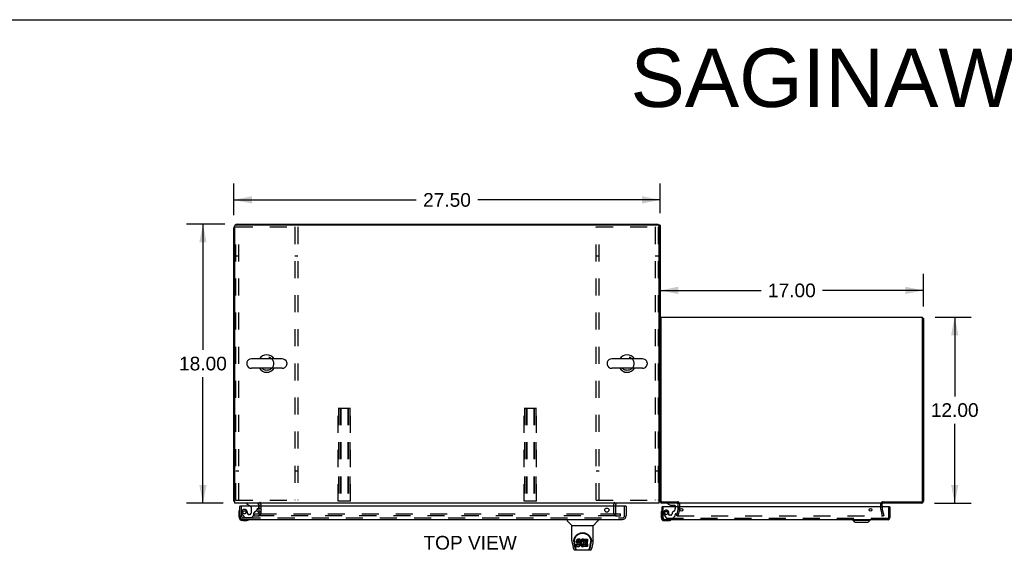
# Model space of a CAD drawing. Header units: inches. Extents: x 0 to 200, y 0 to 129.
# Tile 25 of 30: x 64 to 127, y 95 to 129. Entities that reach past the tile are written whole.
import ezdxf

# ---------------------------------------------------------------- set-up
doc = ezdxf.new("R2010")
doc.units = ezdxf.units.IN
doc.header["$LTSCALE"] = 11
doc.header["$MEASUREMENT"] = 0
doc.linetypes.add('HIDDEN', pattern=[0.2, 0.1, -0.1])
doc.layers.get('0').update_dxf_attribs({"linetype": 'CONTINUOUS'})
for name, color, linetype in [('2PC_BODY', 7, 'CONTINUOUS'), ('DEFAULT_2', 8, 'HIDDEN'), ('DIMENSIONS', 7, 'CONTINUOUS'), ('MAIN_ENCLOSURE_DOOR_ASSEMBLY', 7, 'CONTINUOUS'), ('XR_ENCLOSURE_DOOR_ASSEMBLY', 7, 'CONTINUOUS')]:
    doc.layers.add(name, color=color, linetype=linetype)
doc.styles.get("Standard").update_dxf_attribs({"font": 'arial.ttf'})
doc.dimstyles.new('DIMSTYLE_1', dxfattribs={"dimtxt": 0.882353, "dimasz": 1.176471, "dimexe": 0.09, "dimexo": 0.07, "dimgap": 0.0375, "dimtad": 0, "dimtih": 1, "dimtoh": 1, "dimzin": 4, "dimdsep": 46, "dimtxsty": 'Standard', "dimblk": '_FILLED', "dimblk1": '_FILLED', "dimblk2": '_FILLED', "dimcen": 0.09, "dimazin": 1, "dimtfac": 1, "dimtdec": 3, "dimtofl": 0, "dimtmove": 0, "dimatfit": 3, "dimldrblk": '_FILLED', "dimfxl": 0, "dimtolj": 1, "dimtzin": 4, "dimarcsym": 0})

# ---------------------------------------------------------------- blocks, each defined once
blk = doc.blocks.new('_FILLED')
at = {"color": 0, "linetype": 'ByBlock'}
blk.add_solid([(0, 0), (-1, 0.2), (-1, -0.2)], dxfattribs=at)
blk = doc.blocks.new('*D7')
at = {"layer": '2PC_BODY', "color": 2, "linetype": 'Continuous'}
for p, q in [((76.777, 116.229), (74.294, 116.229)), ((75.353, 116.229), (75.353, 108.111)), ((75.353, 98.229), (75.353, 106.346)), ((76.652, 98.229), (74.294, 98.229))]:
    blk.add_line(p, q, dxfattribs=at)
at = {"layer": '2PC_BODY', "color": 2, "linetype": 'Continuous', "xscale": 1.1764705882, "yscale": 1.1764705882, "zscale": 1.1764705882}
for p, rotation in [((75.353, 116.229), 90), ((75.353, 98.229), 270)]:
    blk.add_blockref('_FILLED', p, dxfattribs=dict(at, rotation=rotation))
at = {"layer": '2PC_BODY', "color": 2, "linetype": 'Continuous', "insert": (75.353, 107.67), "char_height": 0.8824, "width": 3.08332, "attachment_point": 2, "line_spacing_factor": 0.9}
blk.add_mtext('18.00', dxfattribs=at)
blk = doc.blocks.new('*D8')
at = {"layer": '2PC_BODY', "color": 2, "linetype": 'Continuous'}
for p, q in [((77.351, 116.802), (77.351, 118.847)), ((104.851, 116.927), (104.851, 118.847)), ((77.351, 117.788), (89.118, 117.788)), ((104.851, 117.788), (93.084, 117.788))]:
    blk.add_line(p, q, dxfattribs=at)
at = {"layer": '2PC_BODY', "color": 2, "linetype": 'Continuous', "xscale": 1.1764705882, "yscale": 1.1764705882, "zscale": 1.1764705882, "rotation": 180}
blk.add_blockref('_FILLED', (77.351, 117.788), dxfattribs=at)
at = {"layer": '2PC_BODY', "color": 2, "linetype": 'Continuous', "xscale": 1.1764705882, "yscale": 1.1764705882, "zscale": 1.1764705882}
blk.add_blockref('_FILLED', (104.851, 117.788), dxfattribs=at)
at = {"layer": '2PC_BODY', "color": 2, "linetype": 'Continuous', "insert": (91.101, 118.229), "char_height": 0.8824, "width": 3.08332, "attachment_point": 2, "line_spacing_factor": 0.9}
blk.add_mtext('27.50', dxfattribs=at)
blk = doc.blocks.new('*D17')
at = {"layer": 'DIMENSIONS', "color": 2, "linetype": 'Continuous'}
for p, q in [((122.599, 110.229), (124.92, 110.229)), ((123.861, 110.229), (123.861, 105.111)), ((123.861, 98.229), (123.861, 103.346)), ((122.557, 98.229), (124.92, 98.229))]:
    blk.add_line(p, q, dxfattribs=at)
at = {"layer": 'DIMENSIONS', "color": 2, "linetype": 'Continuous', "xscale": 1.1764705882, "yscale": 1.1764705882, "zscale": 1.1764705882}
for p, rotation in [((123.861, 110.229), 90), ((123.861, 98.229), 270)]:
    blk.add_blockref('_FILLED', p, dxfattribs=dict(at, rotation=rotation))
at = {"layer": 'DIMENSIONS', "color": 2, "linetype": 'Continuous', "insert": (123.861, 104.67), "char_height": 0.8824, "width": 3.08332, "attachment_point": 2, "line_spacing_factor": 0.9}
blk.add_mtext('12.00', dxfattribs=at)
blk = doc.blocks.new('*D18')
at = {"layer": 'DIMENSIONS', "color": 2, "linetype": 'Continuous'}
for p, q in [((104.851, 110.909), (104.851, 113.009)), ((121.851, 110.909), (121.851, 113.009)), ((104.851, 111.95), (111.368, 111.95)), ((121.851, 111.95), (115.334, 111.95))]:
    blk.add_line(p, q, dxfattribs=at)
at = {"layer": 'DIMENSIONS', "color": 2, "linetype": 'Continuous', "xscale": 1.1764705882, "yscale": 1.1764705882, "zscale": 1.1764705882, "rotation": 180}
blk.add_blockref('_FILLED', (104.851, 111.95), dxfattribs=at)
at = {"layer": 'DIMENSIONS', "color": 2, "linetype": 'Continuous', "xscale": 1.1764705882, "yscale": 1.1764705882, "zscale": 1.1764705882}
blk.add_blockref('_FILLED', (121.851, 111.95), dxfattribs=at)
at = {"layer": 'DIMENSIONS', "color": 2, "linetype": 'Continuous', "insert": (113.351, 112.391), "char_height": 0.8824, "width": 3.08332, "attachment_point": 2, "line_spacing_factor": 0.9}
blk.add_mtext('17.00', dxfattribs=at)

msp = doc.modelspace()

# ---------------------------------------------------------------- linework, layer by layer
at = {"color": 7, "linetype": 'Continuous'}
for p, q in [((0, 129.4118), (200, 129.4118)), ((77.351, 98.3537), (77.351, 115.9787)), ((77.4135, 98.2287), (77.4135, 116.1037)), ((104.851, 116.1662), (77.476, 116.1662)), ((77.601, 116.2287), (104.726, 116.2287)), ((104.726, 116.1662), (104.726, 116.2287)), ((104.7885, 98.2287), (104.7885, 116.1037)), ((104.851, 116.1662), (104.851, 110.1636)), ((104.926, 110.1657), (104.851, 110.1657)), ((121.776, 110.1657), (121.851, 110.1657)), ((80.4635, 107.5347), (78.4885, 107.5347)), ((103.7135, 107.5347), (101.7385, 107.5347)), ((78.1885, 107.2724), (78.1885, 107.185)), ((80.4635, 106.9227), (78.4885, 106.9227)), ((80.7635, 107.2724), (80.7635, 107.185)), ((101.4385, 107.2724), (101.4385, 107.185)), ((103.7135, 106.9227), (101.7385, 106.9227)), ((104.0135, 107.2724), (104.0135, 107.185)), ((77.351, 98.3537), (77.4135, 98.3537)), ((77.4116, 98.3155), (77.4135, 98.3171)), ((104.7885, 98.2287), (77.4135, 98.2287)), ((78.976, 98.0247), (78.976, 98.1037)), ((78.976, 97.6417), (78.976, 97.9077)), ((101.976, 98.1037), (101.976, 98.0247)), ((104.851, 98.3537), (104.7885, 98.3537)), ((104.7903, 98.3155), (104.7885, 98.3171)), ((105.999, 98.3037), (105.999, 98.2287)), ((106.0075, 98.2994), (105.9992, 98.2597)), ((106.0016, 98.3033), (106.0003, 98.3036)), ((119.1944, 98.2994), (119.203, 98.2584)), ((119.203, 98.3037), (119.203, 98.2287))]:
    msp.add_line(p, q, dxfattribs=at)
at = {"color": 3, "linetype": 'Continuous'}
for p, q in [((104.851, 98.3457), (104.851, 110.1636)), ((104.926, 98.3487), (104.926, 110.2287)), ((104.926, 110.2287), (121.776, 110.2287)), ((121.776, 98.3487), (121.776, 110.2287)), ((121.851, 110.1657), (121.851, 98.3457)), ((105.999, 98.2287), (104.968, 98.2287)), ((104.971, 98.3037), (106.003, 98.3037)), ((106.0052, 98.3016), (106.003, 98.3037)), ((106.0078, 98.2991), (106.0052, 98.3016)), ((106.026, 97.9807), (106.026, 98.2818)), ((119.176, 98.2287), (106.026, 98.2287)), ((119.176, 97.9807), (119.176, 98.2818)), ((119.1852, 98.2909), (119.1882, 98.2937)), ((119.1882, 98.2937), (119.1941, 98.2991)), ((119.1941, 98.2991), (119.1968, 98.3016)), ((119.1968, 98.3016), (119.199, 98.3037)), ((119.199, 98.3037), (121.731, 98.3037)), ((121.734, 98.2287), (119.203, 98.2287))]:
    msp.add_line(p, q, dxfattribs=at)
at = {"color": 7, "linetype": 'Continuous'}
for points in [[(77.3823, 98.3316), (77.3749, 98.3343), (77.3715, 98.3356), (77.3683, 98.3369), (77.3654, 98.3382), (77.3626, 98.3396), (77.3601, 98.341), (77.3579, 98.3424), (77.356, 98.3439), (77.3544, 98.3454), (77.3532, 98.3469), (77.3522, 98.3485), (77.3515, 98.3501), (77.3511, 98.3519), (77.351, 98.3537)], [(77.4116, 98.3155), (77.4095, 98.3176), (77.4071, 98.3197), (77.4043, 98.3217), (77.4011, 98.3236), (77.3976, 98.3254), (77.3939, 98.3271), (77.39, 98.3287), (77.3861, 98.3302), (77.3823, 98.3316)], [(104.7903, 98.3155), (104.7924, 98.3176), (104.7948, 98.3197), (104.7977, 98.3217), (104.8008, 98.3236), (104.8043, 98.3254), (104.808, 98.3271), (104.8119, 98.3287), (104.8158, 98.3302), (104.8196, 98.3316), (104.827, 98.3343)], [(104.827, 98.3343), (104.8305, 98.3356), (104.8336, 98.3369), (104.8365, 98.3382), (104.8393, 98.3396), (104.8418, 98.341), (104.8441, 98.3424), (104.846, 98.3439), (104.8475, 98.3454), (104.8488, 98.3469)], [(104.8488, 98.3469), (104.8497, 98.3485), (104.8504, 98.3501), (104.8508, 98.3519)], [(106.0044, 98.3023), (106.0031, 98.3028), (106.0016, 98.3033)], [(119.1976, 98.3023), (119.1983, 98.3026), (119.199, 98.3029), (119.1996, 98.3031), (119.2003, 98.3033), (119.2009, 98.3034), (119.2015, 98.3036), (119.202, 98.3036), (119.2025, 98.3037)]]:
    msp.add_lwpolyline(points, dxfattribs=at)
at = {"color": 3, "linetype": 'Continuous'}
for points in [[(105.9926, 98.2278), (105.9935, 98.2277), (105.9945, 98.2278), (105.9955, 98.228), (105.9966, 98.2283), (105.9978, 98.2286), (105.999, 98.2287)], [(106.026, 98.2818), (106.0244, 98.2834), (106.0229, 98.285), (106.0213, 98.2865), (106.0198, 98.288), (106.0182, 98.2895), (106.0167, 98.2909), (106.0152, 98.2923), (106.0078, 98.2991)], [(119.176, 98.2818), (119.1775, 98.2834), (119.179, 98.285), (119.1806, 98.2865), (119.1821, 98.288), (119.1837, 98.2895), (119.1852, 98.2909)], [(119.2094, 98.2278), (119.2091, 98.2278), (119.2087, 98.2277), (119.2083, 98.2277), (119.2079, 98.2278), (119.2075, 98.2278), (119.207, 98.2279), (119.2065, 98.228), (119.206, 98.2282), (119.2054, 98.2283), (119.2049, 98.2284), (119.2044, 98.2285), (119.2039, 98.2286), (119.2034, 98.2287), (119.203, 98.2287)]]:
    msp.add_lwpolyline(points, dxfattribs=at)
at = {"color": 7, "linetype": 'Continuous'}
for centre, radius, start, end in [((77.601, 115.9787), 0.25, 90, 180), ((77.476, 116.1037), 0.0625, 90, 180), ((104.726, 116.1037), 0.0625, 0, 90), ((78.4885, 107.2287), 0.306, 90, 164.36966), ((79.476, 107.2287), 0.5625, 32.956706, 147.043294), ((80.4635, 107.2287), 0.306, 15.63034, 90), ((101.7385, 107.2287), 0.306, 90, 164.36966), ((102.726, 107.2287), 0.5625, 32.956706, 147.043294), ((103.7135, 107.2287), 0.306, 15.63034, 90), ((78.3322, 107.2724), 0.1437, 164.36966, 180), ((78.3322, 107.185), 0.1437, 180, 195.63034), ((78.4885, 107.2287), 0.306, 195.63034, 270), ((79.476, 107.2287), 0.5625, 212.956016, 327.043984), ((80.4635, 107.2287), 0.306, 270, 344.36966), ((80.6197, 107.2724), 0.1437, 0, 15.63034), ((80.6197, 107.185), 0.1437, 344.36966, 360), ((101.5822, 107.2724), 0.1437, 164.36966, 180), ((101.5822, 107.185), 0.1437, 180, 195.63034), ((101.7385, 107.2287), 0.306, 195.63034, 270), ((102.726, 107.2287), 0.5625, 212.956016, 327.043984), ((103.7135, 107.2287), 0.306, 270, 344.36966), ((103.8697, 107.2724), 0.1437, 0, 15.63034), ((103.8697, 107.185), 0.1437, 344.36966, 360), ((77.601, 98.4787), 0.25, 220.76087, 221.393159), ((78.851, 98.1037), 0.125, 0, 90), ((102.101, 98.1037), 0.125, 90, 180), ((104.601, 98.4787), 0.25, 318.606841, 319.23913), ((104.968, 98.3457), 0.042, 180, 270), ((121.734, 98.3457), 0.042, 270, 360)]:
    msp.add_arc(centre, radius, start, end, dxfattribs=at)
at = {"color": 3, "linetype": 'Continuous'}
for centre, radius, start, end in [((104.968, 98.3457), 0.117, 180, 270), ((104.971, 98.3487), 0.045, 180, 270), ((105.984, 98.1867), 0.042, 0, 90), ((119.218, 98.1867), 0.042, 90, 180), ((121.731, 98.3487), 0.045, 270, 360), ((121.734, 98.3457), 0.117, 270, 360)]:
    msp.add_arc(centre, radius, start, end, dxfattribs=at)
at = {"layer": 'DEFAULT_2', "color": 8, "linetype": 'HIDDEN'}
for p, q in [((77.476, 98.4162), (77.476, 116.0412)), ((77.476, 116.0412), (81.476, 116.0412)), ((77.663, 98.4162), (77.663, 116.0412)), ((81.289, 116.0412), (81.289, 98.4162)), ((81.476, 116.0412), (81.476, 98.4162)), ((100.726, 98.4162), (100.726, 116.0412)), ((100.726, 116.0412), (104.726, 116.0412)), ((100.913, 98.4162), (100.913, 116.0412)), ((104.539, 116.0412), (104.539, 98.4162)), ((104.726, 116.0412), (104.726, 98.4162)), ((77.663, 114.1662), (77.476, 114.1662)), ((81.476, 114.1662), (81.289, 114.1662)), ((100.913, 114.1662), (100.726, 114.1662)), ((104.726, 114.1662), (104.539, 114.1662)), ((84.0697, 98.3537), (84.0697, 104.3537)), ((84.0697, 104.3537), (84.8822, 104.3537)), ((84.1097, 104.3537), (84.1097, 98.3537)), ((84.2172, 104.3537), (84.2172, 98.3537)), ((84.2572, 104.3537), (84.2572, 98.3537)), ((84.6947, 104.3537), (84.6947, 98.3537)), ((84.7347, 104.3537), (84.7347, 98.3537)), ((84.8422, 104.3537), (84.8422, 98.3537)), ((84.8822, 98.3537), (84.8822, 104.3537)), ((96.0697, 98.3537), (96.0697, 104.3537)), ((96.0697, 104.3537), (96.8822, 104.3537)), ((96.1097, 104.3537), (96.1097, 98.3537)), ((96.2172, 104.3537), (96.2172, 98.3537)), ((96.2572, 104.3537), (96.2572, 98.3537)), ((96.6947, 104.3537), (96.6947, 98.3537)), ((96.7347, 104.3537), (96.7347, 98.3537)), ((96.8422, 104.3537), (96.8422, 98.3537)), ((96.8822, 98.3537), (96.8822, 104.3537)), ((77.663, 100.2912), (77.476, 100.2912)), ((81.476, 100.2912), (81.289, 100.2912)), ((100.913, 100.2912), (100.726, 100.2912)), ((104.726, 100.2912), (104.539, 100.2912)), ((77.476, 98.4162), (81.476, 98.4162)), ((78.976, 97.9077), (78.976, 98.0247)), ((79.101, 97.6037), (79.101, 98.1037)), ((84.8822, 98.3537), (84.0697, 98.3537)), ((96.8822, 98.3537), (96.0697, 98.3537)), ((100.726, 98.4162), (104.726, 98.4162)), ((101.851, 98.1037), (101.851, 97.6037)), ((101.976, 98.0247), (101.976, 97.6037)), ((106.026, 97.9807), (106.026, 97.8281)), ((106.101, 98.1867), (106.101, 97.8281)), ((119.101, 97.8281), (119.101, 98.1867)), ((119.176, 97.9807), (119.176, 97.8281)), ((78.6635, 97.4162), (78.6635, 97.5412)), ((78.6635, 97.5412), (78.9797, 97.5412)), ((78.6635, 97.4162), (78.9797, 97.4162)), ((78.976, 97.6037), (78.976, 97.6417)), ((79.0072, 97.5412), (101.9447, 97.5412)), ((101.9447, 97.4162), (79.0072, 97.4162)), ((101.9722, 97.5412), (102.2885, 97.5412)), ((101.9722, 97.4162), (102.2885, 97.4162)), ((102.2885, 97.4162), (102.2885, 97.5412)), ((105.9216, 97.4355), (106.0251, 97.8216)), ((105.9216, 97.4355), (105.9941, 97.4161)), ((105.9422, 97.4161), (119.2597, 97.4161)), ((106.0976, 97.8022), (105.9941, 97.4161)), ((119.2078, 97.4161), (119.1044, 97.8022)), ((119.1768, 97.8216), (119.2803, 97.4355)), ((119.2803, 97.4355), (119.2078, 97.4161))]:
    msp.add_line(p, q, dxfattribs=at)
for points in [[(105.9272, 97.4306), (105.9273, 97.4312), (105.9274, 97.4327), (105.9277, 97.4341)], [(105.9422, 97.4161), (105.9407, 97.4161), (105.9392, 97.4164), (105.9378, 97.4167), (105.9363, 97.4172), (105.935, 97.4179), (105.9337, 97.4186), (105.9325, 97.4195), (105.9314, 97.4205), (105.9304, 97.4217), (105.9295, 97.4228), (105.9288, 97.4241), (105.9282, 97.4255), (105.9277, 97.4269), (105.9274, 97.4283), (105.9273, 97.4297), (105.9272, 97.4306)], [(119.2747, 97.4306), (119.2747, 97.4297), (119.2745, 97.4283), (119.2742, 97.4269), (119.2737, 97.4255), (119.2731, 97.4241), (119.2724, 97.4228), (119.2715, 97.4217), (119.2705, 97.4205), (119.2694, 97.4195), (119.2682, 97.4186), (119.2669, 97.4179), (119.2656, 97.4172), (119.2642, 97.4167), (119.2627, 97.4164), (119.2612, 97.4161), (119.2597, 97.4161)], [(119.2742, 97.4341), (119.2745, 97.4327), (119.2747, 97.4312), (119.2747, 97.4306)]]:
    msp.add_lwpolyline(points, dxfattribs=at)
for centre in [(79.476, 107.2287), (102.726, 107.2287)]:
    msp.add_circle(centre, 0.4375, dxfattribs=at)
for centre, radius, start, end in [((78.851, 98.1037), 0.25, 0, 49.23913), ((102.101, 98.1037), 0.25, 130.76087, 180), ((105.984, 98.1867), 0.117, 0, 78.178634), ((119.218, 98.1867), 0.117, 101.821366, 180), ((78.9135, 97.6037), 0.1875, 270, 360), ((78.9135, 97.6037), 0.0625, 270, 360), ((102.0385, 97.6037), 0.1875, 180, 270), ((102.0385, 97.6037), 0.0625, 180, 270), ((106.001, 97.8281), 0.025, 345, 360), ((106.001, 97.8281), 0.1, 345, 360), ((119.201, 97.8281), 0.1, 180, 195), ((119.201, 97.8281), 0.025, 180, 195)]:
    msp.add_arc(centre, radius, start, end, dxfattribs=at)
at = {"layer": 'MAIN_ENCLOSURE_DOOR_ASSEMBLY', "color": 3, "linetype": 'Continuous'}
for p, q in [((77.726, 97.4172), (77.726, 98.0247)), ((102.6435, 98.0247), (77.746, 98.0247)), ((102.6635, 98.0247), (102.6635, 97.4172)), ((77.9725, 97.1707), (102.417, 97.1707))]:
    msp.add_line(p, q, dxfattribs=at)
at = {"layer": 'MAIN_ENCLOSURE_DOOR_ASSEMBLY', "color": 7, "linetype": 'Continuous'}
for p, q in [((77.746, 98.0247), (77.726, 98.0247)), ((78.168, 98.2287), (78.168, 98.1897)), ((78.168, 98.1897), (78.4061, 98.0517)), ((78.8451, 97.7978), (78.9257, 97.8784)), ((78.955, 98.0247), (78.955, 98.0717)), ((102.6435, 98.0247), (102.6635, 98.0247)), ((77.666, 97.63), (77.666, 97.3737)), ((77.7126, 97.7656), (77.7126, 97.7654)), ((77.726, 97.4172), (77.726, 97.3737)), ((77.929, 97.1707), (77.9725, 97.1707)), ((77.929, 97.1107), (78.1853, 97.1107)), ((78.2232, 97.1136), (78.1853, 97.1107)), ((78.3142, 97.1557), (78.3179, 97.1566)), ((78.3179, 97.1566), (78.3192, 97.1569)), ((98.847, 97.1707), (98.847, 97.1083)), ((99.1562, 96.7828), (98.8586, 97.0804)), ((99.162, 96.777), (100.5399, 96.777)), ((99.162, 95.805), (99.162, 96.777)), ((100.5399, 95.8057), (100.5399, 96.777)), ((100.5457, 96.7828), (100.8434, 97.0804)), ((100.8549, 97.1707), (100.8549, 97.1083)), ((99.1771, 95.6621), (99.2422, 95.3568)), ((99.2872, 95.8362), (99.2861, 95.773)), ((99.3493, 95.3847), (99.2965, 95.6549)), ((99.324, 95.7633), (99.324, 95.74)), ((99.3332, 95.6421), (99.3905, 95.3493)), ((99.4666, 95.8086), (99.4649, 95.7849)), ((99.4649, 95.7181), (99.4649, 95.7849)), ((99.4666, 95.7418), (99.4649, 95.7181)), ((99.4649, 95.7181), (99.4656, 95.6942)), ((99.4656, 95.6942), (99.4696, 95.6707)), ((99.4718, 95.832), (99.4666, 95.8086)), ((99.4666, 95.7418), (99.4666, 95.8086)), ((99.4718, 95.7652), (99.4666, 95.7418)), ((99.4674, 95.4323), (99.4674, 95.574)), ((99.4696, 95.6707), (99.4779, 95.6485)), ((99.481, 95.8545), (99.4718, 95.832)), ((99.4718, 95.7652), (99.4718, 95.832)), ((99.481, 95.7877), (99.4718, 95.7652)), ((99.5311, 95.5122), (99.4718, 95.5117)), ((99.5311, 95.579), (99.4719, 95.5785)), ((99.4719, 95.5117), (99.4719, 95.5785)), ((99.4722, 95.4275), (99.6162, 95.4275)), ((99.4779, 95.6485), (99.4907, 95.6283)), ((99.4947, 95.8742), (99.481, 95.8545)), ((99.481, 95.7877), (99.481, 95.8545)), ((99.4947, 95.8073), (99.481, 95.7877)), ((99.4907, 95.6283), (99.5071, 95.611)), ((99.5033, 95.8821), (99.4947, 95.8742)), ((99.4947, 95.8073), (99.4947, 95.8742)), ((99.5033, 95.8153), (99.4947, 95.8073)), ((99.5129, 95.8887), (99.5033, 95.8821)), ((99.5033, 95.8153), (99.5033, 95.8821)), ((99.5129, 95.8219), (99.5033, 95.8153)), ((99.5071, 95.611), (99.5269, 95.5979)), ((99.5345, 95.8984), (99.5129, 95.8887)), ((99.5129, 95.8219), (99.5129, 95.8887)), ((99.5345, 95.8316), (99.5129, 95.8219)), ((99.5269, 95.5979), (99.5381, 95.5937)), ((99.592, 95.5793), (99.5311, 95.579)), ((99.5311, 95.5122), (99.5311, 95.579)), ((99.592, 95.5125), (99.5311, 95.5122)), ((99.5579, 95.9057), (99.5345, 95.8984)), ((99.5345, 95.8316), (99.5345, 95.8984)), ((99.5579, 95.8389), (99.5345, 95.8316)), ((99.5359, 95.7064), (99.5366, 95.7215)), ((99.5366, 95.6988), (99.5359, 95.7064)), ((99.5366, 95.7215), (99.5386, 95.7365)), ((99.5366, 95.6988), (99.5366, 95.7215)), ((99.5389, 95.6918), (99.5366, 95.6988)), ((99.5381, 95.5937), (99.5497, 95.5917)), ((99.5386, 95.7365), (99.5418, 95.7432)), ((99.5389, 95.6918), (99.5389, 95.7365)), ((99.5434, 95.6857), (99.5389, 95.6918)), ((99.5418, 95.7432), (99.5475, 95.748)), ((99.5434, 95.6857), (99.5434, 95.7445)), ((99.5496, 95.6813), (99.5434, 95.6857)), ((99.5475, 95.748), (99.5619, 95.7525)), ((99.5496, 95.7481), (99.549, 95.7485)), ((99.564, 95.7441), (99.5496, 95.7481)), ((99.5496, 95.6813), (99.5496, 95.7481)), ((99.564, 95.6773), (99.5496, 95.6813)), ((99.5497, 95.5917), (99.5972, 95.5912)), ((99.6975, 95.9057), (99.5579, 95.9057)), ((99.5579, 95.8389), (99.5579, 95.9057)), ((99.6975, 95.8389), (99.5579, 95.8389)), ((99.5619, 95.7525), (99.5767, 95.7536)), ((99.588, 95.7449), (99.564, 95.7441)), ((99.564, 95.6773), (99.564, 95.7441)), ((99.588, 95.6781), (99.564, 95.6773)), ((99.5767, 95.7536), (99.6896, 95.7536)), ((99.6119, 95.7436), (99.588, 95.7449)), ((99.588, 95.6781), (99.588, 95.7449)), ((99.6119, 95.6768), (99.588, 95.6781)), ((99.6071, 95.5805), (99.592, 95.5793)), ((99.592, 95.5125), (99.592, 95.5793)), ((99.6071, 95.5137), (99.592, 95.5125)), ((99.5972, 95.5912), (99.6048, 95.5905)), ((99.6048, 95.5905), (99.6118, 95.5881)), ((99.6135, 95.5839), (99.6071, 95.5805)), ((99.6071, 95.5137), (99.6071, 95.5805)), ((99.6135, 95.5171), (99.6071, 95.5137)), ((99.6118, 95.5881), (99.6178, 95.5835)), ((99.6354, 95.7385), (99.6119, 95.7436)), ((99.6119, 95.6768), (99.6119, 95.7436)), ((99.6354, 95.6717), (99.6119, 95.6768)), ((99.6152, 95.5855), (99.6135, 95.5839)), ((99.6135, 95.5171), (99.6135, 95.5839)), ((99.6191, 95.5224), (99.6135, 95.5171)), ((99.6162, 95.4275), (99.6282, 95.4291)), ((99.6178, 95.5835), (99.6227, 95.5776)), ((99.6191, 95.5224), (99.6191, 95.582)), ((99.6284, 95.5344), (99.6191, 95.5224)), ((99.6227, 95.5776), (99.6293, 95.564)), ((99.6282, 95.4291), (99.6393, 95.4331)), ((99.6284, 95.5344), (99.6284, 95.5659)), ((99.6309, 95.5413), (99.6284, 95.5344)), ((99.6293, 95.564), (99.6317, 95.5489)), ((99.6309, 95.5413), (99.6309, 95.5536)), ((99.6317, 95.5489), (99.6309, 95.5413)), ((99.6464, 95.7337), (99.6354, 95.7385)), ((99.6354, 95.6717), (99.6354, 95.7385)), ((99.6464, 95.6669), (99.6354, 95.6717)), ((99.6393, 95.4331), (99.6592, 95.4469)), ((99.6562, 95.7268), (99.6464, 95.7337)), ((99.6464, 95.6669), (99.6464, 95.7337)), ((99.6562, 95.66), (99.6464, 95.6669)), ((99.6734, 95.71), (99.6562, 95.7268)), ((99.6562, 95.66), (99.6562, 95.7268)), ((99.6734, 95.6432), (99.6562, 95.66)), ((99.6592, 95.4469), (99.6761, 95.4638)), ((99.6865, 95.69), (99.6734, 95.71)), ((99.6734, 95.6432), (99.6734, 95.71)), ((99.6865, 95.6231), (99.6734, 95.6432)), ((99.6761, 95.4638), (99.6829, 95.4737)), ((99.6829, 95.4737), (99.6882, 95.4845)), ((99.696, 95.6678), (99.6865, 95.69)), ((99.6865, 95.6231), (99.6865, 95.69)), ((99.696, 95.601), (99.6865, 95.6231)), ((99.6882, 95.4845), (99.6969, 95.5069)), ((99.6896, 95.7536), (99.6952, 95.7541)), ((99.6952, 95.7541), (99.697, 95.7595)), ((99.697, 95.6639), (99.696, 95.6678)), ((99.696, 95.601), (99.696, 95.6678)), ((99.7022, 95.5779), (99.696, 95.601)), ((99.6969, 95.5069), (99.7031, 95.5301)), ((99.697, 95.7595), (99.6982, 95.7723)), ((99.7016, 95.7417), (99.697, 95.6973)), ((99.697, 95.6305), (99.697, 95.6973)), ((99.7016, 95.6749), (99.697, 95.6305)), ((99.697, 95.6305), (99.6979, 95.6083)), ((99.6991, 95.8629), (99.6975, 95.9057)), ((99.6975, 95.8389), (99.6975, 95.9057)), ((99.6991, 95.7961), (99.6975, 95.8389)), ((99.6979, 95.6083), (99.7011, 95.5862)), ((99.6982, 95.7723), (99.6991, 95.7961)), ((99.6991, 95.7961), (99.6991, 95.8629)), ((99.7011, 95.5862), (99.7056, 95.5643)), ((99.7058, 95.7636), (99.7016, 95.7417)), ((99.7016, 95.6749), (99.7016, 95.7417)), ((99.7058, 95.6968), (99.7016, 95.6749)), ((99.7022, 95.5779), (99.7022, 95.5809)), ((99.7047, 95.554), (99.7022, 95.5779)), ((99.7031, 95.5301), (99.7047, 95.554)), ((99.7047, 95.554), (99.7047, 95.5686)), ((99.7056, 95.5643), (99.7127, 95.5433)), ((99.7118, 95.7851), (99.7058, 95.7636)), ((99.7058, 95.6968), (99.7058, 95.7636)), ((99.7118, 95.7183), (99.7058, 95.6968)), ((99.7203, 95.8057), (99.7118, 95.7851)), ((99.7118, 95.7183), (99.7118, 95.7851)), ((99.7203, 95.7389), (99.7118, 95.7183)), ((99.7127, 95.5433), (99.734, 95.504)), ((99.7312, 95.8252), (99.7203, 95.8057)), ((99.7203, 95.7389), (99.7203, 95.8057)), ((99.7312, 95.7584), (99.7203, 95.7389)), ((99.7441, 95.8434), (99.7312, 95.8252)), ((99.7312, 95.7584), (99.7312, 95.8252)), ((99.7441, 95.7766), (99.7312, 95.7584)), ((99.734, 95.504), (99.7466, 95.4856)), ((99.7588, 95.8601), (99.7441, 95.8434)), ((99.7441, 95.7766), (99.7441, 95.8434)), ((99.7588, 95.7933), (99.7441, 95.7766)), ((99.7466, 95.4856), (99.7612, 95.469)), ((99.7751, 95.8754), (99.7588, 95.8601)), ((99.7588, 95.7933), (99.7588, 95.8601)), ((99.7751, 95.8086), (99.7588, 95.7933)), ((99.7612, 95.469), (99.7778, 95.4539)), ((99.7671, 95.6462), (99.7664, 95.6193)), ((99.7664, 95.6193), (99.7677, 95.6061)), ((99.7704, 95.673), (99.7671, 95.6462)), ((99.7677, 95.6061), (99.7677, 95.651)), ((99.7677, 95.6061), (99.7708, 95.5933)), ((99.7695, 95.6656), (99.7708, 95.6601)), ((99.7742, 95.6856), (99.7704, 95.673)), ((99.7708, 95.6601), (99.781, 95.6352)), ((99.7708, 95.5933), (99.7708, 95.6601)), ((99.7708, 95.5933), (99.781, 95.5684)), ((99.78, 95.6974), (99.7742, 95.6856)), ((99.7933, 95.8884), (99.7751, 95.8754)), ((99.7751, 95.8086), (99.7751, 95.8754)), ((99.7933, 95.8215), (99.7751, 95.8086)), ((99.7778, 95.4539), (99.7954, 95.4402)), ((99.7941, 95.7206), (99.78, 95.6974)), ((99.781, 95.6352), (99.7943, 95.6121)), ((99.781, 95.5684), (99.781, 95.6352)), ((99.781, 95.5684), (99.7943, 95.5453)), ((99.8137, 95.8972), (99.7933, 95.8884)), ((99.7933, 95.8215), (99.7933, 95.8884)), ((99.8137, 95.8304), (99.7933, 95.8215)), ((99.8024, 95.731), (99.7941, 95.7206)), ((99.7943, 95.6121), (99.8031, 95.6021)), ((99.7943, 95.5453), (99.7943, 95.6121)), ((99.7943, 95.5453), (99.8031, 95.5353)), ((99.7954, 95.4402), (99.8052, 95.4351)), ((99.8131, 95.7385), (99.8024, 95.731)), ((99.8031, 95.6021), (99.8132, 95.5932)), ((99.8031, 95.5353), (99.8031, 95.6021)), ((99.8031, 95.5353), (99.8132, 95.5264)), ((99.8052, 95.4351), (99.8157, 95.4314)), ((99.8381, 95.749), (99.8131, 95.7385)), ((99.8132, 95.5932), (99.8243, 95.5858)), ((99.8132, 95.5264), (99.8132, 95.5932)), ((99.8132, 95.5264), (99.8243, 95.519)), ((99.8356, 95.9021), (99.8137, 95.8972)), ((99.8137, 95.8304), (99.8137, 95.8972)), ((99.8356, 95.8353), (99.8137, 95.8304)), ((99.8157, 95.4314), (99.8375, 95.4258)), ((99.8243, 95.5858), (99.8367, 95.581)), ((99.8243, 95.519), (99.8243, 95.5858)), ((99.8243, 95.519), (99.8367, 95.5142)), ((99.8577, 95.9043), (99.8356, 95.9021)), ((99.8356, 95.8353), (99.8356, 95.9021)), ((99.8577, 95.8375), (99.8356, 95.8353)), ((99.8367, 95.581), (99.8499, 95.5787)), ((99.8367, 95.5142), (99.8367, 95.581)), ((99.8367, 95.5142), (99.8499, 95.5118)), ((99.8375, 95.4258), (99.8595, 95.4233)), ((99.8509, 95.7523), (99.8381, 95.749)), ((99.8499, 95.5787), (99.8633, 95.5781)), ((99.8499, 95.5118), (99.8499, 95.5787)), ((99.8499, 95.5118), (99.8633, 95.5113)), ((99.8642, 95.7521), (99.8509, 95.7523)), ((99.8577, 95.9043), (99.8802, 95.9039)), ((99.8577, 95.8375), (99.8577, 95.9043)), ((99.8802, 95.8371), (99.8577, 95.8375)), ((99.8595, 95.4233), (99.8816, 95.4264)), ((99.8633, 95.5781), (99.8764, 95.5801)), ((99.8633, 95.5113), (99.8633, 95.5781)), ((99.8633, 95.5113), (99.8764, 95.5133)), ((99.8773, 95.749), (99.8642, 95.7521)), ((99.8764, 95.5801), (99.8892, 95.5842)), ((99.8764, 95.5133), (99.8764, 95.5801)), ((99.8764, 95.5133), (99.8892, 95.5173)), ((99.8898, 95.7441), (99.8773, 95.749)), ((99.8913, 95.9022), (99.8802, 95.9039)), ((99.8802, 95.8371), (99.8802, 95.9039)), ((99.8913, 95.8354), (99.8802, 95.8371)), ((99.8816, 95.4264), (99.9029, 95.4331)), ((99.8892, 95.5842), (99.9014, 95.5897)), ((99.8892, 95.5173), (99.8892, 95.5842)), ((99.8892, 95.5173), (99.9014, 95.5228)), ((99.9019, 95.8988), (99.8913, 95.9022)), ((99.8913, 95.8354), (99.8913, 95.9022)), ((99.9019, 95.832), (99.8913, 95.8354)), ((99.9219, 95.8148), (99.8958, 95.7466)), ((99.9014, 95.5897), (99.9124, 95.5971)), ((99.9014, 95.5228), (99.9014, 95.5897)), ((99.9014, 95.5228), (99.9124, 95.5303)), ((99.9205, 95.8867), (99.9019, 95.8988)), ((99.9019, 95.832), (99.9019, 95.8988)), ((99.9205, 95.8199), (99.9019, 95.832)), ((99.9029, 95.4331), (99.9219, 95.4448)), ((99.9124, 95.5971), (99.9124, 95.5303)), ((99.9189, 95.596), (99.9307, 95.5785)), ((99.9189, 95.5292), (99.9307, 95.5117)), ((99.9205, 95.8867), (99.9205, 95.8199)), ((99.9219, 95.4448), (99.9221, 95.4449)), ((99.9326, 95.4449), (99.9221, 95.4449)), ((99.9222, 95.8832), (99.9222, 95.8164)), ((99.9307, 95.9037), (100.1675, 95.9037)), ((99.9307, 95.5117), (99.9307, 95.9037)), ((99.9307, 95.8369), (100.1675, 95.8369)), ((99.9326, 95.432), (99.9326, 95.4449)), ((100.1682, 95.4275), (99.9371, 95.4275)), ((100.0008, 95.7491), (100.0008, 95.6816)), ((100.0021, 95.5906), (100.0021, 95.513)), ((100.1675, 95.7535), (100.0053, 95.7535)), ((100.0053, 95.744), (100.1366, 95.744)), ((100.0053, 95.6771), (100.1366, 95.6771)), ((100.1366, 95.5951), (100.0066, 95.5951)), ((100.0066, 95.5754), (100.1682, 95.5754)), ((100.0066, 95.5086), (100.1682, 95.5086)), ((100.1411, 95.7395), (100.1411, 95.5995)), ((100.172, 95.8992), (100.172, 95.758)), ((100.1726, 95.5709), (100.1726, 95.432)), ((100.3114, 95.3493), (100.3681, 95.6391)), ((100.3527, 95.3847), (100.4054, 95.6549)), ((100.3681, 95.6392), (100.3689, 95.643)), ((100.4147, 95.8361), (100.4158, 95.773)), ((100.4217, 95.763), (100.4217, 95.763)), ((100.4218, 95.75), (100.4218, 95.7505)), ((100.4597, 95.3568), (100.5248, 95.6621)), ((99.3661, 95.2022), (99.5931, 95.2022)), ((99.4081, 95.2809), (99.4008, 95.2809)), ((99.4066, 95.2852), (99.41, 95.2754)), ((99.4103, 95.2747), (99.41, 95.2754)), ((99.4527, 95.2022), (99.4514, 95.2022)), ((99.6128, 95.1825), (99.5922, 95.203)), ((100.0891, 95.1825), (99.6128, 95.1825)), ((100.0892, 95.1825), (100.1097, 95.203)), ((100.1088, 95.2022), (100.3357, 95.2022)), ((100.2505, 95.2022), (100.2492, 95.2022)), ((100.2917, 95.2747), (100.2919, 95.2754)), ((100.2919, 95.2754), (100.2953, 95.2852)), ((100.3011, 95.2809), (100.2938, 95.2809))]:
    msp.add_line(p, q, dxfattribs=at)
at = {"layer": 'MAIN_ENCLOSURE_DOOR_ASSEMBLY', "color": 8, "linetype": 'HIDDEN'}
for p, q in [((77.83, 98.0247), (77.83, 97.4172)), ((78.456, 97.9652), (78.456, 97.5857)), ((78.955, 97.9491), (78.955, 98.0247)), ((102.5595, 97.4172), (102.5595, 98.0247)), ((77.9046, 97.4735), (78.0059, 97.3293)), ((77.9725, 97.2747), (102.417, 97.2747)), ((78.0706, 97.2957), (78.522, 97.2957)), ((78.358, 97.4877), (78.325, 97.4877)), ((78.522, 97.2957), (78.648, 97.4217)), ((78.648, 97.4217), (78.648, 97.6007)), ((78.7065, 97.6592), (78.8451, 97.7978))]:
    msp.add_line(p, q, dxfattribs=at)
at = {"layer": 'MAIN_ENCLOSURE_DOOR_ASSEMBLY', "color": 7, "linetype": 'Continuous'}
for points in [[(77.7126, 97.7654), (77.7122, 97.7639), (77.7119, 97.7626), (77.711, 97.7589)], [(78.3192, 97.1569), (78.3207, 97.1573), (78.3209, 97.1574)], [(99.2802, 95.763), (99.2828, 95.8055), (99.2903, 95.8575), (99.3019, 95.9065), (99.3172, 95.9526), (99.3358, 95.996), (99.3573, 96.0367), (99.3817, 96.0751), (99.4087, 96.111), (99.4383, 96.1445), (99.4703, 96.1754), (99.5046, 96.2038), (99.5412, 96.2296), (99.5802, 96.2526), (99.6212, 96.2726), (99.6642, 96.2895), (99.7089, 96.3029), (99.7548, 96.3127), (99.8017, 96.3187), (99.8491, 96.3209), (99.8965, 96.319), (99.9433, 96.3133), (99.9892, 96.3039), (100.0339, 96.2908), (100.077, 96.2742), (100.1181, 96.2545), (100.1572, 96.2318), (100.194, 96.2063), (100.2285, 96.1782), (100.2608, 96.1474), (100.2906, 96.1142), (100.3179, 96.0785), (100.3425, 96.0404), (100.3643, 95.9999), (100.3831, 95.9568), (100.3987, 95.9111), (100.4107, 95.8624), (100.4186, 95.8108), (100.4217, 95.763)], [(99.324, 95.7633), (99.3244, 95.7833), (99.3259, 95.8076), (99.3285, 95.8317), (99.3322, 95.8555), (99.3369, 95.879), (99.3427, 95.9021), (99.3494, 95.9248), (99.3571, 95.9469), (99.3657, 95.9685), (99.3751, 95.9895), (99.3853, 96.0098), (99.3962, 96.0295), (99.4078, 96.0483), (99.42, 96.0664), (99.4327, 96.0837), (99.4459, 96.1003), (99.4595, 96.116), (99.4736, 96.131), (99.4879, 96.1452), (99.5026, 96.1586), (99.5176, 96.1713), (99.5329, 96.1833), (99.5483, 96.1946), (99.5639, 96.2051), (99.5796, 96.2149), (99.5955, 96.2241), (99.6113, 96.2325), (99.6272, 96.2403), (99.6431, 96.2475), (99.659, 96.254), (99.6749, 96.2599), (99.6909, 96.2653), (99.7068, 96.2701), (99.7228, 96.2744), (99.7387, 96.2781), (99.7547, 96.2813), (99.7706, 96.284), (99.7865, 96.2862), (99.8025, 96.288), (99.8184, 96.2892), (99.8343, 96.2899), (99.8502, 96.2902), (99.8661, 96.29), (99.8821, 96.2893), (99.898, 96.2881), (99.914, 96.2864), (99.93, 96.2842), (99.9459, 96.2816), (99.9619, 96.2784), (99.9778, 96.2747), (99.9938, 96.2705), (100.0098, 96.2657), (100.0258, 96.2603), (100.0418, 96.2544), (100.0578, 96.2479), (100.0738, 96.2407), (100.0898, 96.2329), (100.1057, 96.2245), (100.1215, 96.2154), (100.1372, 96.2057), (100.1528, 96.1952), (100.1681, 96.184), (100.1834, 96.1721), (100.1984, 96.1594), (100.2132, 96.1459), (100.2277, 96.1317), (100.2418, 96.1166), (100.2556, 96.1008), (100.2689, 96.0842), (100.2817, 96.0668), (100.2939, 96.0486), (100.3055, 96.0297), (100.3165, 96.0101), (100.3267, 95.9898), (100.3361, 95.9689), (100.3447, 95.9474), (100.3524, 95.9252), (100.3591, 95.9025), (100.3649, 95.8794), (100.3697, 95.8558), (100.3734, 95.8319), (100.376, 95.8078), (100.3775, 95.7835), (100.3779, 95.7633)], [(99.162, 95.805), (99.1625, 95.7783), (99.1655, 95.7361), (99.1711, 95.694), (99.1771, 95.6621)], [(99.2422, 95.3568), (99.2455, 95.3419), (99.2511, 95.3208), (99.2569, 95.3023), (99.2631, 95.2859), (99.2698, 95.2711), (99.2772, 95.2577), (99.2855, 95.2455), (99.2949, 95.2343), (99.3058, 95.2242), (99.3182, 95.2156), (99.332, 95.2088), (99.3469, 95.2043), (99.3623, 95.2023), (99.3661, 95.2022)], [(99.2801, 95.75), (99.2801, 95.7547), (99.2802, 95.763)], [(99.324, 95.74), (99.3243, 95.7239), (99.3259, 95.6956), (99.3291, 95.6674), (99.3332, 95.6421)], [(99.3905, 95.3493), (99.3928, 95.3377), (99.3959, 95.3239), (99.3992, 95.3106), (99.4028, 95.2976), (99.4066, 95.2852)], [(99.4718, 95.5785), (99.4714, 95.5784), (99.471, 95.5784), (99.4705, 95.5783), (99.4701, 95.5781), (99.4697, 95.5779), (99.4693, 95.5777), (99.4689, 95.5774), (99.4685, 95.577), (99.4682, 95.5766), (99.4679, 95.5762), (99.4677, 95.5757), (99.4675, 95.5752), (99.4674, 95.5746), (99.4674, 95.574)], [(99.4718, 95.5117), (99.4714, 95.5116), (99.471, 95.5116), (99.4705, 95.5115), (99.4701, 95.5113), (99.4697, 95.5111), (99.4693, 95.5109), (99.4689, 95.5106), (99.4685, 95.5102), (99.4682, 95.5098), (99.4679, 95.5094), (99.4677, 95.5089), (99.4675, 95.5084), (99.4674, 95.5078), (99.4674, 95.5072)], [(100.2953, 95.2852), (100.2991, 95.2976), (100.3027, 95.3106), (100.306, 95.3239), (100.3091, 95.3377), (100.3114, 95.3493)], [(100.3357, 95.2022), (100.3503, 95.2034), (100.3636, 95.2066), (100.3762, 95.2116), (100.3879, 95.2182), (100.3984, 95.2261), (100.4078, 95.2351), (100.4161, 95.245), (100.4234, 95.2556), (100.4301, 95.2671), (100.4361, 95.2797), (100.4418, 95.2935), (100.4471, 95.3087), (100.4522, 95.3257), (100.457, 95.3446), (100.4597, 95.3568)], [(100.3689, 95.643), (100.3694, 95.6461), (100.37, 95.6491), (100.3705, 95.6521), (100.371, 95.6551), (100.3715, 95.6583), (100.372, 95.6615), (100.3725, 95.6649), (100.373, 95.6685), (100.3735, 95.672), (100.3739, 95.6757), (100.3744, 95.6795), (100.3748, 95.6833), (100.3752, 95.6873), (100.3756, 95.6914), (100.376, 95.6955), (100.3764, 95.6998), (100.3767, 95.7042), (100.377, 95.7087), (100.3772, 95.7133), (100.3774, 95.718), (100.3776, 95.7228), (100.3777, 95.7277), (100.3778, 95.7327), (100.3779, 95.7378), (100.3779, 95.7633)], [(100.4217, 95.763), (100.4218, 95.7555), (100.4218, 95.7505)], [(100.5248, 95.6621), (100.5307, 95.6932), (100.5363, 95.7355), (100.5394, 95.7779), (100.5399, 95.8058)], [(99.4103, 95.2747), (99.4155, 95.2623), (99.4217, 95.2498), (99.4281, 95.2391), (99.4348, 95.2299), (99.4422, 95.2217), (99.4503, 95.2148), (99.4592, 95.2091), (99.4689, 95.2051), (99.479, 95.2027), (99.4867, 95.2022)], [(99.5675, 95.2022), (99.588, 95.2028), (99.6101, 95.2043), (99.6335, 95.2065), (99.6581, 95.2091), (99.6839, 95.212), (99.7107, 95.215), (99.7381, 95.2176), (99.7662, 95.2199), (99.7952, 95.2217), (99.8244, 95.2227), (99.8536, 95.223), (99.8827, 95.2226), (99.9118, 95.2214), (99.9404, 95.2196), (99.9682, 95.2172), (99.9951, 95.2145), (100.0213, 95.2117), (100.0465, 95.2088), (100.0704, 95.2063), (100.093, 95.2042), (100.1144, 95.2027), (100.1344, 95.2022)], [(99.5675, 95.2022), (99.5896, 95.2027), (99.6163, 95.2044), (99.6437, 95.2069), (99.6719, 95.2097), (99.7007, 95.2127), (99.7298, 95.2154), (99.7594, 95.2178), (99.7895, 95.2196), (99.82, 95.2208), (99.8505, 95.2212), (99.8809, 95.2208), (99.9113, 95.2196), (99.9416, 95.2178), (99.9714, 95.2155), (100.0006, 95.2127), (100.0295, 95.2098), (100.0579, 95.2069), (100.0854, 95.2045), (100.112, 95.2027), (100.1344, 95.2022)], [(100.2152, 95.2022), (100.2229, 95.2027), (100.233, 95.205), (100.2426, 95.2091), (100.2516, 95.2148), (100.2597, 95.2217), (100.2671, 95.2298), (100.2738, 95.239), (100.2802, 95.2497), (100.2864, 95.2622), (100.2917, 95.2747)]]:
    msp.add_lwpolyline(points, dxfattribs=at)
at = {"layer": 'MAIN_ENCLOSURE_DOOR_ASSEMBLY', "color": 3, "linetype": 'Continuous'}
for centre in [(78.976, 97.7747), (101.4135, 97.7747)]:
    msp.add_circle(centre, 0.133, dxfattribs=at)
at = {"layer": 'MAIN_ENCLOSURE_DOOR_ASSEMBLY', "color": 8, "linetype": 'HIDDEN'}
msp.add_circle((78.03, 97.6377), 0.1005, dxfattribs=at)
at = {"layer": 'MAIN_ENCLOSURE_DOOR_ASSEMBLY', "color": 7, "linetype": 'Continuous'}
for centre, radius, start, end in [((78.356, 97.9652), 0.1, 36.546806, 59.907989), ((78.798, 98.0717), 0.157, 0, 90), ((78.855, 97.9491), 0.1, 315, 332.973185), ((77.916, 97.63), 0.25, 149.110113, 180), ((77.929, 97.3737), 0.263, 180, 270), ((77.7143, 97.7507), 0.015, 96.379592, 149.110113), ((77.711, 97.7507), 0.015, 0, 83.620408), ((77.929, 97.3737), 0.203, 180, 270), ((78.1853, 97.3607), 0.25, 270, 300.889887), ((78.306, 97.1557), 0.015, 6.379592, 90), ((78.306, 97.159), 0.015, 300.889887, 353.620408), ((98.8864, 97.1083), 0.0394, 180, 225), ((99.1701, 96.7967), 0.0197, 225, 262.5), ((100.5318, 96.7967), 0.0197, 277.5, 315), ((100.8155, 97.1083), 0.0394, 315, 360)]:
    msp.add_arc(centre, radius, start, end, dxfattribs=at)
at = {"layer": 'MAIN_ENCLOSURE_DOOR_ASSEMBLY', "color": 8, "linetype": 'HIDDEN'}
for centre, radius, start, end in [((78.356, 97.9652), 0.1, 0, 36.546806), ((78.855, 97.9491), 0.1, 332.973185, 360), ((77.9725, 97.4172), 0.1425, 180, 270), ((78.03, 97.6377), 0.187, 17.848243, 196.843891), ((78.2201, 97.6953), 0.3857, 196.843891, 215.1), ((78.0706, 97.3747), 0.079, 215.1, 270), ((77.8341, 97.5743), 0.3929, 1.65986, 17.929772), ((78.325, 97.5857), 0.098, 180, 270), ((78.358, 97.5857), 0.098, 270, 360), ((78.687, 97.6007), 0.039, 111.609625, 180), ((78.6358, 97.7299), 0.1, 291.609625, 315), ((102.417, 97.4172), 0.1425, 270, 360)]:
    msp.add_arc(centre, radius, start, end, dxfattribs=at)
at = {"layer": 'MAIN_ENCLOSURE_DOOR_ASSEMBLY', "color": 3, "linetype": 'Continuous'}
for centre, start, end in [((77.9725, 97.4172), 180, 270), ((102.417, 97.4172), 270, 360)]:
    msp.add_arc(centre, 0.2465, start, end, dxfattribs=at)
at = {"layer": 'MAIN_ENCLOSURE_DOOR_ASSEMBLY', "color": 7, "linetype": 'Continuous'}
for centre, major_axis, ratio, start_param, end_param in [((99.851, 95.7632), (0, 0.565), 0.9998476, 1.1295423, 1.7636498), ((99.851, 95.7632), (0, 0.565), 0.9998476, 4.5195355, 5.1576107), ((99.4071, 95.6353), (0.0066, 0.3543), 0.2130266, -3.9230082, -3.13761), ((99.4722, 95.4323), (0.00483, 0), 1, 3.1415927, 4.712389), ((99.8916, 95.7482), (0, 0.00448), 1, -3.5577176, -1.9372869), ((99.9151, 95.5935), (0.00448, 0), 1, 1.5707963, 2.2225791), ((99.9151, 95.5267), (0.00448, 0), 1, 1.5707963, 2.2225791), ((99.9151, 95.5935), (0, 0.00448), 1, -0.9758257, 0), ((99.9151, 95.5267), (0, 0.00448), 1, -0.9758257, 0), ((99.9178, 95.8832), (0, 0.00448), 1, -1.5669055, -0.6654437), ((99.9178, 95.8164), (0.00448, 0), 1, 0.0038415, 0.9053526), ((99.9178, 95.8164), (0, 0.00448), 1, -1.9372869, -1.5669548), ((99.9371, 95.432), (0.00448, 0), 1, -3.1415927, -1.5707963), ((100.0053, 95.7491), (0, 0.00448), 1, 0, 1.5707963), ((100.0053, 95.6816), (0, 0.00448), 1, -4.712389, -3.1415927), ((100.0053, 95.7484), (0.00448, 0), 1, -2.7476395, -2.0730687), ((100.0066, 95.5906), (0, 0.00448), 1, 0, 1.5707963), ((100.0066, 95.5799), (0, 0.00448), 1, -4.712389, -3.1415927), ((100.0066, 95.513), (0, 0.00448), 1, -4.712389, -3.1415927), ((100.0053, 95.7484), (0, 0.00448), 1, -3.643865, -3.1415927), ((100.1366, 95.7395), (0.00448, 0), 1, 0, 1.5707963), ((100.1366, 95.6727), (0.00448, 0), 1, 0, 1.5707963), ((100.1366, 95.5995), (0.00448, 0), 1, -1.5707963, 0), ((100.1675, 95.8992), (0, 0.00448), 1, -1.5707963, 0), ((100.1675, 95.8324), (0, 0.00448), 1, -1.5707963, 0), ((100.1675, 95.758), (0, 0.00448), 1, -3.1415927, -1.5707963), ((100.1682, 95.5709), (0.00448, 0), 1, 0, 1.5707963), ((100.1682, 95.5041), (0.00448, 0), 1, 0, 1.5707963), ((100.1682, 95.432), (0.00448, 0), 1, -1.5707963, 0), ((100.2948, 95.6353), (-0.0066, 0.3543), 0.2130266, -3.1455753, -2.3601771)]:
    msp.add_ellipse(centre, major_axis=major_axis, ratio=ratio, start_param=start_param, end_param=end_param, dxfattribs=at)
at = {"layer": 'XR_ENCLOSURE_DOOR_ASSEMBLY', "color": 7, "linetype": 'Continuous'}
for p, q in [((104.991, 97.9807), (104.976, 97.9807)), ((105.94, 98.2237), (105.35, 98.2237)), ((105.35, 98.2237), (105.35, 98.1847)), ((105.35, 98.1847), (105.526, 98.0857)), ((105.526, 98.0857), (105.803, 98.0857)), ((105.5552, 98.2287), (105.5545, 98.2237)), ((105.6145, 98.0697), (105.7545, 98.0697)), ((105.8137, 98.2287), (105.8145, 98.2237)), ((105.834, 98.0547), (105.834, 97.9807)), ((106.019, 97.9807), (106.019, 98.1447)), ((119.661, 97.9807), (119.676, 97.9807)), ((104.916, 97.585), (104.916, 97.2957)), ((104.9626, 97.7206), (104.9626, 97.7204)), ((105.116, 97.0957), (105.4053, 97.0957)), ((105.4432, 97.0986), (105.4053, 97.0957)), ((105.5342, 97.1407), (105.5379, 97.1416)), ((105.5379, 97.1416), (105.5392, 97.1419)), ((117.2998, 97.1163), (117.2998, 97.1557)), ((117.2998, 97.1163), (118.4021, 97.1163)), ((117.4179, 96.9982), (117.2998, 97.1163)), ((117.4179, 96.9982), (118.284, 96.9982)), ((118.284, 96.9982), (118.4021, 97.1163)), ((118.4021, 97.1163), (118.4021, 97.1557))]:
    msp.add_line(p, q, dxfattribs=at)
at = {"layer": 'XR_ENCLOSURE_DOOR_ASSEMBLY', "color": 3, "linetype": 'Continuous'}
for p, q in [((104.976, 97.2727), (104.976, 97.9807)), ((119.661, 97.9807), (104.991, 97.9807)), ((119.676, 97.9807), (119.676, 97.2727)), ((119.559, 97.1557), (105.093, 97.1557))]:
    msp.add_line(p, q, dxfattribs=at)
at = {"layer": 'XR_ENCLOSURE_DOOR_ASSEMBLY', "color": 8, "linetype": 'HIDDEN'}
for p, q in [((105.051, 97.2727), (105.051, 97.9807)), ((105.834, 97.9807), (105.834, 97.8707)), ((106.019, 97.8137), (106.019, 97.9807)), ((119.601, 97.2727), (119.601, 97.9807)), ((119.559, 97.2307), (105.093, 97.2307)), ((105.102, 97.5077), (105.2365, 97.2747)), ((105.2625, 97.2597), (105.6748, 97.2597)), ((105.423, 97.4607), (105.423, 97.5937)), ((105.533, 97.4447), (105.439, 97.4447)), ((105.696, 97.2685), (105.8111, 97.3836)), ((105.817, 97.3977), (105.817, 97.4757)), ((105.876, 97.5347), (105.9204, 97.5347)), ((105.9504, 97.5577), (106.019, 97.8137))]:
    msp.add_line(p, q, dxfattribs=at)
at = {"layer": 'XR_ENCLOSURE_DOOR_ASSEMBLY', "color": 7, "linetype": 'Continuous'}
for points in [[(104.9626, 97.7204), (104.9622, 97.7189), (104.9619, 97.7176), (104.961, 97.7139)], [(105.5392, 97.1419), (105.5407, 97.1423), (105.5409, 97.1424)]]:
    msp.add_lwpolyline(points, dxfattribs=at)
at = {"layer": 'XR_ENCLOSURE_DOOR_ASSEMBLY', "color": 3, "linetype": 'Continuous'}
for centre in [(106.226, 97.7927), (118.426, 97.7927)]:
    msp.add_circle(centre, 0.094, dxfattribs=at)
at = {"layer": 'XR_ENCLOSURE_DOOR_ASSEMBLY', "color": 8, "linetype": 'HIDDEN'}
msp.add_circle((105.251, 97.5937), 0.103, dxfattribs=at)
at = {"layer": 'XR_ENCLOSURE_DOOR_ASSEMBLY', "color": 7, "linetype": 'Continuous'}
for centre, radius, start, end in [((105.6145, 98.1597), 0.09, 235.356578, 270), ((105.7545, 98.1597), 0.09, 270, 304.433384), ((105.803, 98.0547), 0.031, 0, 90), ((105.94, 98.1447), 0.079, 0, 90), ((105.166, 97.585), 0.25, 149.110113, 180), ((105.116, 97.2957), 0.2, 180, 270), ((104.9643, 97.7057), 0.015, 96.379592, 149.110113), ((104.961, 97.7057), 0.015, 0, 83.620408), ((105.4053, 97.3457), 0.25, 270, 300.889887), ((105.526, 97.1407), 0.015, 6.379592, 90), ((105.526, 97.144), 0.015, 300.889887, 353.620408)]:
    msp.add_arc(centre, radius, start, end, dxfattribs=at)
at = {"layer": 'XR_ENCLOSURE_DOOR_ASSEMBLY', "color": 8, "linetype": 'HIDDEN'}
for centre, radius, start, end in [((105.646, 97.8707), 0.188, 295.7418, 360), ((105.093, 97.2727), 0.042, 180, 270), ((105.251, 97.5937), 0.172, 0, 210), ((105.2625, 97.2897), 0.03, 210, 270), ((105.439, 97.4607), 0.016, 180, 270), ((105.533, 97.5347), 0.09, 270, 360), ((105.808, 97.5347), 0.185, 115.7418, 180), ((105.6748, 97.2897), 0.03, 270, 315), ((105.797, 97.3977), 0.02, 315, 360), ((105.876, 97.4757), 0.059, 90, 180), ((105.9204, 97.5657), 0.031, 270, 345), ((119.559, 97.2727), 0.042, 270, 360)]:
    msp.add_arc(centre, radius, start, end, dxfattribs=at)
at = {"layer": 'XR_ENCLOSURE_DOOR_ASSEMBLY', "color": 3, "linetype": 'Continuous'}
for centre, start, end in [((105.093, 97.2727), 180, 270), ((119.559, 97.2727), 270, 360)]:
    msp.add_arc(centre, 0.117, start, end, dxfattribs=at)

# ---------------------------------------------------------------- texts
at = {"layer": 'DIMENSIONS', "color": 2, "linetype": 'Continuous', "attachment_point": 2, "line_spacing_factor": 0.9}
for s, insert, char_height, width in [('SAGINAW CONTROL & ENGINEERING\\PSCE-72XR2818G', (150.5656, 127.5451), 3.764706, 95.083315), ('TOP VIEW', (92.5924, 96.1116), 0.88235, 6.012464)]:
    msp.add_mtext(s, dxfattribs=dict(at, insert=insert, char_height=char_height, width=width))

# ---------------------------------------------------------------- dimensions: what is measured, and where the dimension line sits
at = {"layer": '2PC_BODY', "color": 2, "linetype": 'Continuous'}
for base, p1, p2, angle, picture, middle in [((77.351, 117.788), (104.851, 118.9168), (77.351, 118.9168), 180, '*D8', (91.0892, 117.783)), ((75.3529, 98.2287), (76.8474, 116.2287), (76.7224, 98.2287), 270, '*D7', (75.3904, 107.2238))]:
    dim = msp.add_linear_dim(base=base, p1=p1, p2=p2, angle=angle, dimstyle='DIMSTYLE_1', dxfattribs=at)
    dim.commit()
    dim.dimension.update_dxf_attribs({"geometry": picture, "text_midpoint": middle, "dimtype": 160})
at = {"layer": 'DIMENSIONS', "color": 2, "linetype": 'Continuous'}
for base, p1, p2, angle, picture, middle in [((104.851, 111.9502), (121.851, 113.079), (104.851, 113.079), 180, '*D18', (113.3885, 111.9453)), ((123.8608, 98.2287), (122.5295, 110.2287), (122.4875, 98.2287), 270, '*D17', (123.8983, 104.2238))]:
    dim = msp.add_linear_dim(base=base, p1=p1, p2=p2, angle=angle, dimstyle='DIMSTYLE_1', dxfattribs=at)
    dim.commit()
    dim.dimension.update_dxf_attribs({"geometry": picture, "text_midpoint": middle, "dimtype": 160})

doc.saveas('drawing.dxf')
